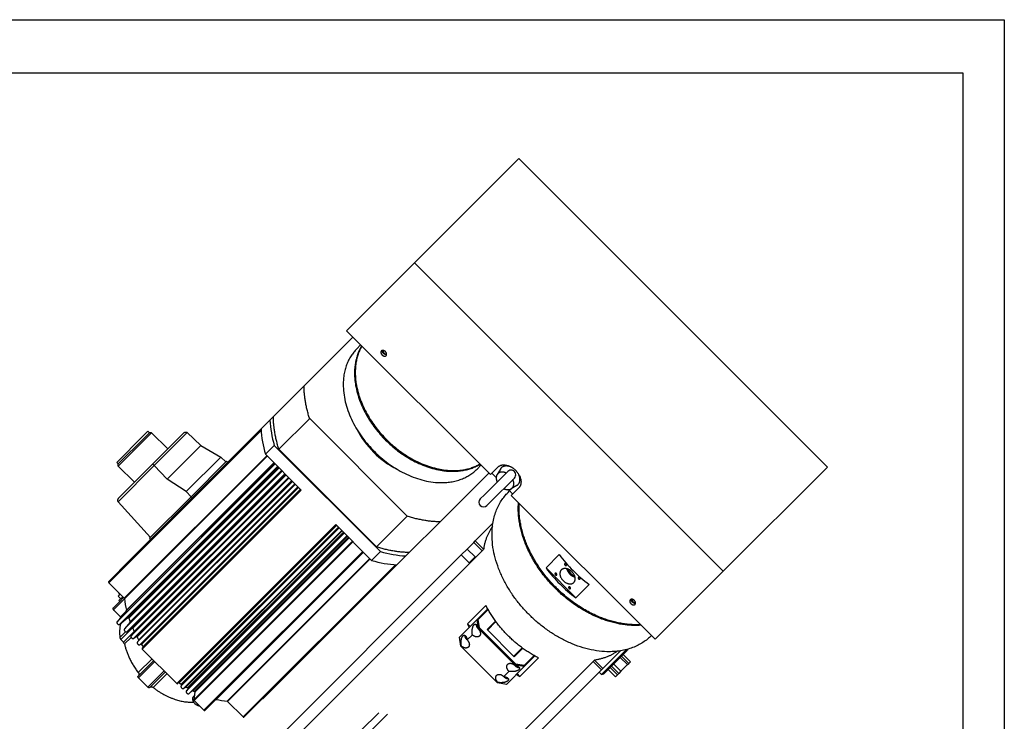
# Model space of a CAD drawing. Extents: x 52767 to 54452, y 14094 to 15292.
# Tile 8 of 8: x 54116 to 54449, y 15055 to 15292. Entities that reach past the tile are written whole.
import ezdxf

# ---------------------------------------------------------------- set-up
doc = ezdxf.new("R2010")
doc.units = 0
doc.header["$LTSCALE"] = 25.4
doc.linetypes.add('DASHEDBIDOT', pattern=[12.4, 3, -3, 0.2, -3, 0.2, -3])
doc.layers.get('0').update_dxf_attribs({"linetype": 'CONTINUOUS'})
doc.layers.add('Layer0000', color=7, linetype='CONTINUOUS', lineweight=25)

# ---------------------------------------------------------------- blocks, each defined once
blk = doc.blocks.new('ata-Border-A1-002')
at = {"color": 253, "ltscale": 0.5}
for p, q in [((0, 594), (841, 594)), ((841, 594), (841, 0))]:
    blk.add_line(p, q, dxfattribs=at)
for p, q in [((7, 585), (834, 585)), ((834, 585), (834, 9))]:
    blk.add_line(p, q)

msp = doc.modelspace()

# ---------------------------------------------------------------- linework, layer by layer
at = {"layer": 'Layer0000', "color": 7, "linetype": 'Continuous', "lineweight": 25}
for p, q in [((54284.9213471, 15244.8120959), (54249.6713471, 15209.5620959)), ((54389.2195973, 15140.5138457), (54284.9213471, 15244.8120959)), ((54226.6713471, 15186.5620959), (54249.6713471, 15209.5620959)), ((54249.6713471, 15209.5620959), (54353.9695973, 15105.2638457)), ((54212.3084437, 15167.9565519), (54228.7926674, 15184.4407756)), ((54275.2849383, 15137.9485047), (54226.6713471, 15186.5620959)), ((54230.119318, 15180.4641253), (54231.4443178, 15181.7891251)), ((54212.3084437, 15167.9565519), (54201.9334437, 15157.5815519)), ((54200.7661666, 15156.4142748), (54201.9334437, 15157.5815519)), ((54197.7661666, 15153.4142748), (54200.7661666, 15156.4142748)), ((54214.2100055, 15156.8734378), (54203.8350055, 15146.4984378)), ((54247.1872704, 15123.8961729), (54214.2100055, 15156.8734378)), ((54197.7768072, 15153.2137579), (54146.2470594, 15101.6840101)), ((54157.9468378, 15151.0716054), (54148.9719989, 15142.0967665)), ((54149.9986782, 15105.6467864), (54197.7661666, 15153.4142748)), ((54159.4866767, 15152.6114443), (54157.9468378, 15151.0716054)), ((54158.4771679, 15150.5412753), (54160.0170068, 15152.0811142)), ((54159.0807213, 15150.4377219), (54160.7241136, 15152.0811142)), ((54160.0170068, 15152.0811142), (54159.4866767, 15152.6114443)), ((54160.7241136, 15152.0811142), (54160.0170068, 15152.0811142)), ((54166.2395465, 15146.636392), (54160.7241136, 15152.0811142)), ((54171.559339, 15151.9561845), (54161.1272587, 15141.5241042)), ((54172.8398977, 15152.176083), (54177.4408992, 15147.7968284)), ((54149.502329, 15141.5664364), (54158.4771679, 15150.5412753)), ((54159.0807213, 15150.4377219), (54149.502329, 15140.8593296)), ((54166.0366148, 15136.392544), (54177.4408992, 15147.7968284)), ((54177.4408992, 15147.7968284), (54184.1251529, 15143.8744804)), ((54199.2360031, 15144.8474401), (54202.2360031, 15147.8474401)), ((54202.2360031, 15147.8474401), (54238.1612727, 15111.9221705)), ((54211.3918077, 15132.6916355), (54199.2360031, 15144.8474401)), ((54236.8122704, 15113.5211729), (54203.8350055, 15146.4984378)), ((54149.502329, 15141.5664364), (54148.9719989, 15142.0967665)), ((54202.5055979, 15141.5778453), (54149.1413176, 15088.2135651)), ((54149.502329, 15140.8593296), (54149.502329, 15141.5664364)), ((54154.9470512, 15135.3438967), (54149.502329, 15140.8593296)), ((54161.1272587, 15141.5241042), (54149.6612185, 15130.058064)), ((54203.3854206, 15140.6980226), (54150.0211404, 15087.3337423)), ((54161.6390805, 15141.0122824), (54161.1272587, 15141.5241042)), ((54166.0366148, 15136.392544), (54161.6573602, 15140.9935455)), ((54172.4589628, 15132.2082903), (54184.1251529, 15143.8744804)), ((54174.1141141, 15130.4693291), (54186.1141141, 15142.4693291)), ((54184.1251529, 15143.8744804), (54185.8641141, 15142.2193291)), ((54186.1141141, 15142.4693291), (54186.4676675, 15142.1157757)), ((54272.1029578, 15141.1304852), (54270.7779579, 15139.8054853)), ((54204.9691016, 15139.1143416), (54151.6048214, 15085.7500614)), ((54205.8489244, 15138.2345189), (54152.4846441, 15084.8702386)), ((54274.7546082, 15138.4788348), (54258.2703845, 15121.9946111)), ((54281.1935061, 15139.0133911), (54273.256779, 15131.076664)), ((54275.2849383, 15137.9485047), (54277.7849383, 15140.4485047)), ((54275.7849383, 15138.4485047), (54277.2658965, 15136.9675465)), ((54278.6837078, 15139.8444271), (54277.5442711, 15137.9318012)), ((54353.9695973, 15105.2638457), (54389.2195973, 15140.5138457)), ((54207.2566408, 15136.8268024), (54153.8923605, 15083.4625222)), ((54208.1364635, 15135.9469797), (54154.7721833, 15082.5826994)), ((54209.3682154, 15134.7152278), (54156.0039351, 15081.3509476)), ((54172.4589628, 15132.2082903), (54166.0366148, 15136.392544)), ((54275.4841654, 15128.8492776), (54283.4208925, 15136.7860047)), ((54284.2519284, 15134.2762064), (54282.3393026, 15133.1367697)), ((54210.2480381, 15133.8354051), (54156.8837579, 15080.4711248)), ((54211.2158432, 15132.8676), (54157.5902689, 15079.2420258)), ((54174.1141141, 15130.4693291), (54172.4589628, 15132.2082903)), ((54273.256779, 15131.076664), (54271.8950519, 15129.7149369)), ((54281.2953459, 15131.9380971), (54281.7953459, 15132.4380971)), ((54281.3750479, 15132.8583951), (54282.8560061, 15131.3774369)), ((54284.8560061, 15133.3774369), (54282.3560061, 15130.8774369)), ((54330.9695973, 15082.2638457), (54282.3560061, 15130.8774369)), ((54149.4234972, 15128.7966991), (54160.3641141, 15116.7193291)), ((54160.1141141, 15116.4693291), (54174.1141141, 15130.4693291)), ((54174.4676675, 15130.1157757), (54174.1141141, 15130.4693291)), ((54274.1224383, 15127.4875505), (54275.4841653, 15128.8492776)), ((54223.1814327, 15120.9020106), (54169.5558584, 15067.2764363)), ((54235.1612727, 15108.9221705), (54223.0054681, 15121.0779751)), ((54247.1872704, 15123.8961729), (54236.8122704, 15113.5211729)), ((54247.8953845, 15111.6196111), (54258.2703845, 15121.9946111)), ((54270.1969963, 15115.5364466), (54276.1557753, 15121.4952256)), ((54224.1492377, 15119.9342055), (54170.7849574, 15066.5699253)), ((54225.0290604, 15119.0543828), (54171.6647802, 15065.6901025)), ((54225.9088832, 15118.17456), (54172.544603, 15064.8102798)), ((54160.1141141, 15116.4693291), (54160.4676675, 15116.1157757)), ((54226.788706, 15117.2947373), (54173.4244257, 15063.930457)), ((54267.4469963, 15112.7864466), (54269.6969963, 15115.0364466)), ((54269.6969963, 15115.0364466), (54270.1969963, 15115.5364466)), ((54269.6969963, 15115.0364466), (54272.5254235, 15112.2080195)), ((54270.1969963, 15115.5364466), (54273.0020901, 15112.7313529)), ((54155.4469963, 15000.7864466), (54265.4469963, 15110.7864466)), ((54155.5254235, 14995.2080195), (54272.5254235, 15112.2080195)), ((54232.3315893, 15111.7518539), (54178.7806705, 15058.2009351)), ((54235.1612727, 15108.9221705), (54238.1612727, 15111.9221705)), ((54246.7281074, 15110.452334), (54247.8953845, 15111.6196111)), ((54267.4469963, 15112.7864466), (54265.4469963, 15110.7864466)), ((54265.4469963, 15110.7864466), (54268.0986468, 15108.1347962)), ((54267.4469963, 15112.7864466), (54270.0986468, 15110.1347962)), ((54272.5254235, 15112.2080195), (54272.9630624, 15112.6456584)), ((54272.9630624, 15112.6456584), (54272.9942429, 15112.676839)), ((54298.5982919, 15110.8851511), (54294.0982919, 15106.3851511)), ((54243.5275905, 15107.4629746), (54191.9978427, 15055.9332268)), ((54198.5735593, 15062.2977859), (54243.7281074, 15107.452334)), ((54243.7281074, 15107.452334), (54246.7281074, 15110.452334)), ((54268.0986468, 15108.1347962), (54270.0986468, 15110.1347962)), ((54294.0982919, 15106.3851511), (54304.1792145, 15096.3042285)), ((54353.9695973, 15105.2638457), (54330.9695973, 15082.2638457)), ((54146.2985983, 15101.3836199), (54151.5296104, 15096.1526077)), ((54304.1792145, 15096.3042285), (54308.6792145, 15100.8042285)), ((54150.1536296, 15097.5285885), (54149.5042422, 15096.879201)), ((54150.06697, 15097.4419297), (54149.7936297, 15097.7676839)), ((54147.7709684, 15092.8124748), (54150.0209684, 15095.0624748)), ((54149.5042422, 15096.879201), (54150.3881257, 15095.9953175)), ((54149.7381257, 15095.3453175), (54151.0375131, 15096.644705)), ((54149.7381257, 15095.3453175), (54150.0209684, 15095.0624748)), ((54150.0209684, 15095.0624748), (54151.3203558, 15096.3618623)), ((54147.8745218, 15092.2089214), (54150.2338355, 15089.8496078)), ((54152.2761893, 15091.942101), (54149.1413176, 15088.2135651)), ((54273.7663944, 15093.7170486), (54267.5163944, 15087.4670486)), ((54270.8088019, 15088.9246411), (54274.4034297, 15092.5192689)), ((54271.1623553, 15088.9246411), (54274.5302928, 15092.2925787)), ((54150.0211404, 15087.3337423), (54152.70312, 15089.5886923)), ((54153.4929784, 15087.9957869), (54151.6048214, 15085.7500614)), ((54264.8088019, 15082.9246411), (54270.8088019, 15088.9246411)), ((54268.4338019, 15086.5496411), (54267.5163944, 15087.4670486)), ((54271.1623553, 15088.9246411), (54270.8088019, 15088.9246411)), ((54271.3265688, 15085.9068742), (54270.8088019, 15088.9246411)), ((54271.6497921, 15086.0836508), (54271.1623553, 15088.9246411)), ((54277.0238744, 15088.4221992), (54274.1675591, 15085.5658839)), ((54274.3443358, 15085.3891072), (54277.1734675, 15088.218239)), ((54152.4846441, 15084.8702386), (54154.0335691, 15086.172541)), ((54154.9164972, 15084.6806041), (54153.8923605, 15083.4625222)), ((54271.2015688, 15085.7818742), (54271.3265688, 15085.9068742)), ((54271.3265688, 15085.9068742), (54271.6497921, 15086.0836508)), ((54283.7009375, 15073.5325055), (54271.3265688, 15085.9068742)), ((54283.8777142, 15073.8557288), (54271.6497921, 15086.0836508)), ((54274.1675591, 15085.5658839), (54283.3599472, 15076.3734957)), ((54150.4227451, 15082.1606981), (54151.2993615, 15081.2840818)), ((54154.7721833, 15082.5826994), (54155.5124325, 15083.2050848)), ((54156.4295254, 15081.8571337), (54156.0039351, 15081.3509476)), ((54265.3265688, 15079.9068742), (54264.8088019, 15082.9246411)), ((54267.4515688, 15082.0318742), (54269.2015688, 15083.7818742)), ((54156.8837579, 15080.4711248), (54157.0564175, 15080.6162933)), ((54157.6418077, 15078.9416355), (54169.2554681, 15067.3279751)), ((54265.3265688, 15079.9068742), (54265.4515688, 15080.0318742)), ((54277.7009375, 15067.5325055), (54265.3265688, 15079.9068742)), ((54283.1831705, 15076.5502724), (54286.0123023, 15079.3794042)), ((54283.3599472, 15076.3734957), (54286.2162626, 15079.2298111)), ((54312.87041, 15070.3827769), (54320.535538, 15078.0479049)), ((54319.289289, 15078.361712), (54313.33051, 15072.402933)), ((54313.6371112, 15070.5882138), (54320.4724674, 15077.4235701)), ((54320.4724674, 15077.4235701), (54321.6452291, 15078.5963318)), ((54320.535538, 15078.0479049), (54321.2593088, 15078.7716757)), ((54321.7259144, 15078.8974531), (54321.645229, 15078.5963311)), ((54156.2540943, 15069.829349), (54161.5040943, 15075.079349)), ((54310.0020829, 15074.7313601), (54193.0020829, 14957.7313601)), ((54285.2611119, 15069.7223311), (54291.5111119, 15075.9723311)), ((54290.086642, 15076.7362295), (54286.7187045, 15073.3682919)), ((54290.3133323, 15076.6093664), (54286.7187045, 15073.0147385)), ((54310.4397218, 15075.168999), (54310.0020829, 15074.7313601)), ((54312.83051, 15071.902933), (54310.0020829, 15074.7313601)), ((54310.4709023, 15075.2001796), (54310.4397218, 15075.168999)), ((54313.33051, 15072.402933), (54310.5254162, 15075.2080268)), ((54319.2020885, 15076.1531911), (54321.6769622, 15073.6783174)), ((54322.0769622, 15074.0783174), (54319.6020885, 15076.5531911)), ((54320.2043644, 15077.155467), (54322.6792381, 15074.6805933)), ((54321.6769622, 15073.6783174), (54322.0769622, 15074.0783174)), ((54322.6792381, 15074.6805933), (54322.0769622, 15074.0783174)), ((54160.1431816, 15065.9402617), (54165.3931816, 15071.1902617)), ((54312.83051, 15071.902933), (54195.83051, 14954.902933)), ((54279.8259375, 15069.6575055), (54281.5759375, 15071.4075055)), ((54280.7187045, 15067.0147385), (54286.7187045, 15073.0147385)), ((54283.5759375, 15073.4075055), (54283.7009375, 15073.5325055)), ((54283.7009375, 15073.5325055), (54283.8777142, 15073.8557288)), ((54286.7187045, 15073.0147385), (54283.7009375, 15073.5325055)), ((54286.7187045, 15073.3682919), (54283.8777142, 15073.8557288)), ((54286.7187045, 15073.3682919), (54286.7187045, 15073.0147385)), ((54312.0903819, 15071.1628049), (54312.87041, 15070.3827769)), ((54313.33051, 15072.402933), (54312.83051, 15071.902933)), ((54317.5528497, 15069.5542049), (54315.077976, 15072.0290786)), ((54315.8161702, 15072.7672728), (54318.2910439, 15070.2923991)), ((54318.6910439, 15070.6923991), (54316.2161702, 15073.1672728)), ((54316.9543644, 15073.905467), (54319.4292381, 15071.4305933)), ((54319.4292381, 15071.4305933), (54318.6910439, 15070.6923991)), ((54321.6769622, 15073.6783174), (54319.4292381, 15071.4305933)), ((54159.5396282, 15066.043815), (54156.3576477, 15069.2257956)), ((54277.7009375, 15067.5325055), (54277.8259375, 15067.6575055)), ((54280.7187045, 15067.0147385), (54277.7009375, 15067.5325055)), ((54285.2611119, 15069.7223311), (54284.3437045, 15070.6397385)), ((54312.8704105, 15070.382777), (54313.6371119, 15070.588214)), ((54318.2910439, 15070.2923991), (54317.5528497, 15069.5542049)), ((54318.6910439, 15070.6923991), (54318.2910439, 15070.2923991)), ((54170.9301259, 15066.7425849), (54170.7849574, 15066.5699253)), ((54171.6647802, 15065.6901025), (54172.169602, 15066.1145457)), ((54173.0767722, 15065.4432282), (54172.544603, 15064.8102798)), ((54173.4244257, 15063.930457), (54174.5090961, 15064.8424242)), ((54175.3375352, 15064.3484858), (54175.0779842, 15061.7791956)), ((54175.2174858, 15063.1601197), (54175.0454047, 15062.9880385)), ((54175.1681611, 15061.564593), (54178.4802802, 15058.2524739)), ((54186.4664403, 15061.2157778), (54191.6974525, 15055.9847656)), ((54237.5499184, 15057.4335246), (54231.5499184, 15051.4335246))]:
    msp.add_line(p, q, dxfattribs=at)
at = {"layer": 'Layer0000', "color": 251, "linetype": 'DASHEDBIDOT', "lineweight": 18}
for p, q in [((54197.7970438, 15152.8820654), (54146.2985983, 15101.3836199)), ((54172.8398977, 15152.176083), (54161.6573602, 15140.9935455)), ((54199.7302229, 15144.3532203), (54151.5296104, 15096.1526077)), ((54199.8625594, 15144.2208838), (54151.619529, 15095.9778534)), ((54161.6390805, 15141.0122824), (54149.4234972, 15128.7966991)), ((54202.2087658, 15141.8746774), (54152.2761893, 15091.942101)), ((54202.1480197, 15141.9354236), (54152.3020909, 15092.0894948)), ((54203.5989355, 15140.4845078), (54152.70312, 15089.5886923)), ((54203.8762693, 15140.2071739), (54153.0743988, 15089.4053035)), ((54204.7903174, 15139.2931258), (54153.4929784, 15087.9957869)), ((54204.710014, 15139.3734292), (54153.5096619, 15088.1730771)), ((54205.9722357, 15138.1112075), (54154.0335691, 15086.172541)), ((54206.2315899, 15137.8518533), (54154.3947688, 15086.0150321)), ((54207.1596682, 15136.923775), (54154.9164972, 15084.6806041)), ((54207.0614156, 15137.0220276), (54154.9223968, 15084.8830087)), ((54208.1953954, 15135.8880478), (54155.5124325, 15083.2050848)), ((54208.4379119, 15135.6455314), (54155.8624411, 15083.0700606)), ((54209.2132422, 15134.870201), (54156.4239745, 15082.0809333)), ((54209.3279175, 15134.7555258), (54156.4295254, 15081.8571337)), ((54210.2617837, 15133.8216595), (54157.0564175, 15080.6162933)), ((54210.4886414, 15133.5948018), (54157.3947168, 15080.5008772)), ((54157.6418077, 15078.9416355), (54211.3918077, 15132.6916355)), ((54211.0865359, 15132.9969073), (54157.8701872, 15079.7805586)), ((54223.0054681, 15121.0779751), (54169.2554681, 15067.3279751)), ((54223.3107399, 15120.7727033), (54170.0943913, 15067.5563546)), ((54223.9086344, 15120.1748088), (54170.8147098, 15067.0808842)), ((54224.1354921, 15119.9479511), (54170.9301259, 15066.7425849)), ((54225.0692498, 15119.0141935), (54172.169602, 15066.1145457)), ((54225.1839297, 15118.8995135), (54172.3934075, 15066.1089913)), ((54225.6185829, 15118.4648604), (54172.9450937, 15065.7913711)), ((54225.8584936, 15118.2249496), (54173.0767722, 15065.4432282)), ((54226.8750575, 15117.2083857), (54174.5090961, 15064.8424242)), ((54226.9760569, 15117.1073863), (54174.7151779, 15064.8465073)), ((54228.6911159, 15115.3923273), (54175.0779842, 15061.7791956)), ((54227.3066958, 15116.7767474), (54175.157597, 15064.6276487)), ((54228.8435057, 15115.2399376), (54175.1681611, 15061.564593)), ((54227.5362463, 15116.5471969), (54175.3375352, 15064.3484858)), ((54232.1556248, 15111.9278185), (54178.4802802, 15058.2524739)), ((54232.3915772, 15111.691866), (54182.6331186, 15061.9334073)), ((54234.5347164, 15109.5487268), (54186.291686, 15061.3056964)), ((54234.6670529, 15109.4163903), (54186.4664403, 15061.2157778)), ((54243.195898, 15107.4832112), (54191.6974525, 15055.9847656)), ((54149.8540819, 15097.8281362), (54149.7936297, 15097.7676839)), ((54151.6218472, 15095.9562468), (54147.8745218, 15092.2089214)), ((54152.0114261, 15091.6271984), (54150.2338355, 15089.8496078)), ((54152.0083433, 15084.8154738), (54150.0608836, 15082.8680141)), ((54154.349659, 15086.087612), (54150.4227451, 15082.1606981)), ((54154.9145193, 15084.8992396), (54151.2993615, 15081.2840818)), ((54153.8776697, 15082.9015118), (54151.6466645, 15080.6705065)), ((54160.9225094, 15075.6609338), (54156.2698207, 15071.0082451)), ((54156.3576477, 15069.2257956), (54161.8576477, 15074.7257956)), ((54159.5396282, 15066.043815), (54165.0396282, 15071.543815)), ((54165.9747664, 15070.6086768), (54161.3220777, 15065.9559881)), ((54234.5676854, 15050.9157576), (54240.5676854, 15056.9157576))]:
    msp.add_line(p, q, dxfattribs=at)
at = {"layer": 'Layer0000', "color": 7, "linetype": 'Continuous', "lineweight": 25}
for centre, radius, start, end in [((54238.5685625, 15158.4906312), 37.8593765, 183.143902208, 196.327318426), ((54172.1075036, 15151.4066001), 1.0623113, 46.414631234, 47.827363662), ((54235.5685625, 15155.4906312), 37.8593765, 183.143902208, 196.327318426), ((54257.3187132, 15167.1327818), 30.4892058, 206.837264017, 225.169956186), ((54257.4466144, 15167.0048806), 30.4892058, 224.830043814, 243.162735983), ((54160.8892798, 15140.2624907), 1.060372, 43.585199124, 44.999653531), ((54282.3071993, 15137.8996979), 1.575, 315.000000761, 135.000001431), ((54273.0087451, 15128.6012437), 1.575, 134.999999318, 314.999998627), ((54248.8044638, 15148.2547299), 37.8593765, 253.672681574, 266.856097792), ((54337.2993966, 15139.5053332), 48.134087, 216.483610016, 233.516389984), ((54245.8044638, 15145.2547299), 37.8593765, 253.672681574, 266.856097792), ((54150.1443629, 15105.5312035), 0.1859662, 141.572315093, 214.015959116), ((54332.7993966, 15135.0053332), 48.134087, 216.483610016, 233.516389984), ((54304.7306382, 15106.9365749), 3.3151491, 196.706373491, 253.293626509), ((54150.4174365, 15101.4698426), 2.9902385, 218.921584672, 225.006665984), ((54150.4178963, 15101.4693148), 2.9901904, 224.993285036, 231.078464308), ((54150.1766519, 15098.0890777), 0.5, 190.609782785, 219.999991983), ((54151.321438, 15095.9349834), 0.3011579, 8.183879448, 46.271653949), ((54181.5030434, 15099.2195136), 30.0588223, 186.191040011, 193.721470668), ((54152.1439455, 15092.041313), 0.1653223, 323.122005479, 16.944290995), ((54166.0051296, 15084.5839289), 16.0363133, 169.46034627, 186.142512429), ((54149.2449719, 15088.8600072), 1.3989855, 36.01835876, 45.021343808), ((54186.9431607, 15100.6758826), 35.6948033, 198.406003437, 200.503807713), ((54153.3490074, 15088.098765), 0.1770089, 324.424996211, 24.823282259), ((54300.9517528, 15104.4812457), 37.5154114, 206.970104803, 209.042169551), ((54190.044324, 15101.9420599), 39.0456271, 204.073492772, 205.90628279), ((54154.7618346, 15084.7864004), 0.1873856, 325.626090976, 31.03482253), ((54151.2570862, 15083.0337672), 1.2076318, 187.889013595, 226.299376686), ((54150.426757, 15080.3850801), 1.2528538, 13.168821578, 45.853652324), ((54192.3252817, 15103.1162741), 41.6099678, 208.800720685, 210.366946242), ((54156.2651862, 15081.9650262), 0.1965914, 326.714178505, 36.127476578), ((54193.8952427, 15104.0771891), 43.4526279, 212.859106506, 213.997183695), ((54157.720088, 15079.6501231), 0.1988547, 323.298792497, 40.99049272), ((54169.9639558, 15067.4062554), 0.1988547, 49.009507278, 126.701207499), ((54194.3910217, 15103.5814101), 43.4526279, 236.002816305, 237.140893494), ((54302.2753091, 15103.1576894), 37.5154114, 240.957830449, 243.029895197), ((54172.2774951, 15065.9502038), 0.196594, 53.871145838, 123.285515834), ((54193.5212811, 15102.1688375), 41.7935348, 239.633477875, 240.506196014), ((54174.6152739, 15064.686135), 0.1889446, 58.079159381, 124.190909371), ((54192.5926995, 15100.4290332), 39.8211242, 243.32394014, 244.034140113), ((54175.0312327, 15064.3486266), 0.3063026, 359.973668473, 65.635040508), ((54175.3573944, 15061.7703573), 0.2795499, 178.188209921, 227.39648148), ((54182.5862761, 15061.7797307), 0.1606571, 73.048143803, 131.627178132), ((54189.5151374, 15091.0690503), 29.9373993, 256.709974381, 263.818804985), ((54186.248816, 15061.0076054), 0.3011579, 43.72834605, 81.816120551), ((54198.4579764, 15062.4434706), 0.1859662, 235.984040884, 308.4276849)]:
    msp.add_arc(centre, radius, start, end, dxfattribs=at)
for points, weights, knots in [([(54231.7541161, 15181.4793269), (54222.8449714, 15166.6384718), (54239.8986379, 15149.5848053), (54256.9523044, 15132.5311388), (54271.7931595, 15141.4402835)], [0.938328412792, 0.742130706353, 1, 0.742130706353, 0.938328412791], [0.02989479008, 0.02989479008, 0.02989479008, 0.25, 0.25, 0.47010520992, 0.47010520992, 0.47010520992]), ([(54238.4521236, 15179.7813194), (54237.8896236, 15179.2188194), (54238.6851187, 15178.4233243), (54239.4806138, 15177.6278292), (54240.0431138, 15178.1903292)], [1, 0.707106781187, 1, 0.707106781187, 1], [0.25, 0.25, 0.25, 0.5, 0.5, 0.75, 0.75, 0.75]), ([(54240.2102283, 15178.5232146), (54239.6784638, 15178.4299792), (54239.1851187, 15178.9233243), (54238.6917736, 15179.4166694), (54238.7850091, 15179.9484339)], [0.876472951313, 0.79561815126, 1, 0.79561815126, 0.876472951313], [0.32554918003, 0.32554918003, 0.32554918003, 0.5, 0.5, 0.67445081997, 0.67445081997, 0.67445081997]), ([(54277.7849383, 15140.4485047), (54280.2849383, 15142.9485047), (54283.8204722, 15139.4129708), (54287.3560061, 15135.8774369), (54284.8560061, 15133.3774369)], [1, 0.707106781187, 1, 0.707106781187, 1], [0, 0, 0, 0.5, 0.5, 1, 1, 1]), ([(54280.6634805, 15138.4833655), (54278.86089, 15139.3247462), (54277.8097934, 15138.2736496), (54277.6567518, 15138.120608), (54277.5442711, 15137.9318012)], [0.991434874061, 0.849929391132, 1, 0.974935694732, 0.958004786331], [0.01426849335, 0.01426849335, 0.01426849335, 0.5, 0.5, 0.5811252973, 0.5811252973, 0.5811252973]), ([(54282.3393026, 15133.1367697), (54282.5281094, 15133.2492504), (54282.681151, 15133.402292), (54283.7322476, 15134.4533886), (54282.8908668, 15136.2559791)], [0.958004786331, 0.974935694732, 1, 0.849929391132, 0.991434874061], [0.4188747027, 0.4188747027, 0.4188747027, 0.5, 0.5, 0.98573150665, 0.98573150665, 0.98573150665]), ([(54326.2260683, 15087.0073746), (54310.9059992, 15085.8274438), (54297.2637532, 15099.4696898), (54283.6215071, 15113.1119359), (54284.801438, 15128.432005)], [0.866025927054, 0.810815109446, 1, 0.810815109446, 0.866025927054], [0.33852059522, 0.33852059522, 0.33852059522, 0.5, 0.5, 0.66147940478, 0.66147940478, 0.66147940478]), ([(54326.0076547, 15087.2257883), (54310.8835842, 15086.3498588), (54297.5137532, 15099.7196898), (54284.1439222, 15113.0895208), (54285.0198516, 15128.2135913)], [0.864295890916, 0.813889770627, 1, 0.813889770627, 0.864295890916], [0.18228996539, 0.18228996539, 0.18228996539, 0.5, 0.5, 0.81771003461, 0.81771003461, 0.81771003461]), ([(54300.438647, 15107.7947959), (54300.242772, 15107.5989209), (54300.5197811, 15107.3219119), (54300.7967902, 15107.0449028), (54300.9926652, 15107.2407778)], [1, 0.707106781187, 1, 0.707106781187, 1], [0, 0, 0, 0.5, 0.5, 1, 1, 1]), ([(54300.9926652, 15107.2407778), (54301.1885402, 15107.4366528), (54300.9115311, 15107.7136619), (54300.634522, 15107.9906709), (54300.438647, 15107.7947959)], [1, 0.707106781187, 1, 0.707106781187, 1], [0, 0, 0, 0.5, 0.5, 1, 1, 1]), ([(54297.188647, 15104.5447959), (54296.992772, 15104.3489209), (54297.2697811, 15104.0719119), (54297.5467902, 15103.7949028), (54297.7426652, 15103.9907778)], [1, 0.707106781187, 1, 0.707106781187, 1], [0, 0, 0, 0.5, 0.5, 1, 1, 1]), ([(54297.7426652, 15103.9907778), (54297.9385402, 15104.1866528), (54297.6615311, 15104.4636619), (54297.384522, 15104.7406709), (54297.188647, 15104.5447959)], [1, 0.707106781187, 1, 0.707106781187, 1], [0, 0, 0, 0.5, 0.5, 1, 1, 1]), ([(54299.2674328, 15105.7160102), (54297.7674328, 15104.2160102), (54299.8887532, 15102.0946898), (54302.0100735, 15099.9733695), (54303.5100735, 15101.4733695)], [1, 0.707106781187, 1, 0.707106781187, 1], [0, 0, 0, 0.5, 0.5, 1, 1, 1]), ([(54303.5100735, 15101.4733695), (54305.0100735, 15102.9733695), (54302.8887532, 15105.0946898), (54300.7674328, 15107.2160102), (54299.2674328, 15105.7160102)], [1, 0.707106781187, 1, 0.707106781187, 1], [0, 0, 0, 0.5, 0.5, 1, 1, 1]), ([(54301.1106316, 15106.1228113), (54301.3369694, 15105.1464735), (54302.1387532, 15104.3446898), (54302.9405369, 15103.5429061), (54303.9168747, 15103.3165683)], [0.854391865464, 0.864634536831, 1, 0.864634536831, 0.854391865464], [0.26891669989, 0.26891669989, 0.26891669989, 0.5, 0.5, 0.73108330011, 0.73108330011, 0.73108330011]), ([(54305.0348411, 15103.1986019), (54304.8389661, 15103.0027269), (54305.1159752, 15102.7257178), (54305.3929843, 15102.4487087), (54305.5888593, 15102.6445837)], [1, 0.707106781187, 1, 0.707106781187, 1], [0, 0, 0, 0.5, 0.5, 1, 1, 1]), ([(54305.5888593, 15102.6445837), (54305.7847343, 15102.8404587), (54305.5077252, 15103.1174678), (54305.2307161, 15103.3944769), (54305.0348411, 15103.1986019)], [1, 0.707106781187, 1, 0.707106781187, 1], [0, 0, 0, 0.5, 0.5, 1, 1, 1]), ([(54301.7848411, 15099.9486019), (54301.5889661, 15099.7527269), (54301.8659752, 15099.4757178), (54302.1429843, 15099.1987087), (54302.3388593, 15099.3945837)], [1, 0.707106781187, 1, 0.707106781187, 1], [0, 0, 0, 0.5, 0.5, 1, 1, 1]), ([(54302.3388593, 15099.3945837), (54302.5347343, 15099.5904587), (54302.2577252, 15099.8674678), (54301.9807161, 15100.1444769), (54301.7848411, 15099.9486019)], [1, 0.707106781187, 1, 0.707106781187, 1], [0, 0, 0, 0.5, 0.5, 1, 1, 1]), ([(54322.5978305, 15095.6356125), (54322.0353305, 15095.0731125), (54322.8308257, 15094.2776173), (54323.6263208, 15093.4821222), (54324.1888208, 15094.0446222)], [1, 0.707106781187, 1, 0.707106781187, 1], [0.25, 0.25, 0.25, 0.5, 0.5, 0.75, 0.75, 0.75]), ([(54324.3559353, 15094.3775077), (54323.8241708, 15094.2842722), (54323.3308257, 15094.7776173), (54322.8374805, 15095.2709625), (54322.930716, 15095.802727)], [0.876472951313, 0.795618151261, 1, 0.795618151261, 0.876472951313], [0.32554918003, 0.32554918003, 0.32554918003, 0.5, 0.5, 0.67445081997, 0.67445081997, 0.67445081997]), ([(54291.5111119, 15075.9723311), (54285.9130241, 15078.8204188), (54281.2637532, 15083.4696898), (54276.6144822, 15088.1189608), (54273.7663944, 15093.7170486)], [0.880844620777, 0.916772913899, 1, 0.916772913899, 0.880844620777], [0.42896123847, 0.42896123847, 0.42896123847, 0.5, 0.5, 0.57103876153, 0.57103876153, 0.57103876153]), ([(54149.1413176, 15088.2135651), (54148.8302533, 15087.9025008), (54149.2701647, 15087.4625894), (54149.7100761, 15087.022678), (54150.0211404, 15087.3337423)], [1, 0.707106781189, 1, 0.707106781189, 1], [0, 0, 0, 0.5, 0.5, 1, 1, 1]), ([(54152.70312, 15089.5886923), (54152.7824496, 15089.6553909), (54152.9073508, 15089.5936974), (54153.032252, 15089.5320039), (54153.0743988, 15089.4053035)], [1, 0.862058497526, 1, 0.862058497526, 1], [0, 0, 0, 0.5, 0.5, 1, 1, 1]), ([(54151.6048214, 15085.7500614), (54151.293757, 15085.4389971), (54151.7336684, 15084.9990857), (54152.1735798, 15084.5591743), (54152.4846441, 15084.8702386)], [1, 0.707106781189, 1, 0.707106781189, 1], [0, 0, 0, 0.5, 0.5, 1, 1, 1]), ([(54153.8923605, 15083.4625222), (54153.5812962, 15083.1514579), (54154.0212076, 15082.7115465), (54154.461119, 15082.2716351), (54154.7721833, 15082.5826994)], [1, 0.707106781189, 1, 0.707106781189, 1], [0, 0, 0, 0.5, 0.5, 1, 1, 1]), ([(54156.0039351, 15081.3509476), (54155.6928708, 15081.0398833), (54156.1327822, 15080.5999719), (54156.5726936, 15080.1600605), (54156.8837579, 15080.4711248)], [1, 0.707106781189, 1, 0.707106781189, 1], [0, 0, 0, 0.5, 0.5, 1, 1, 1]), ([(54265.4515688, 15080.0318742), (54265.279996, 15081.0318742), (54265.4515688, 15082.0318742), (54265.6231417, 15083.0318742), (54266.0373553, 15083.4460877)], [1, 0.923879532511, 1, 0.923879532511, 1], [0, 0, 0, 0.5, 0.5, 1, 1, 1]), ([(54266.0373553, 15083.4460877), (54266.4515688, 15083.8603013), (54266.8657824, 15083.4460877), (54267.279996, 15083.0318742), (54267.4515688, 15082.0318742)], [1, 0.923879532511, 1, 0.923879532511, 1], [0, 0, 0, 0.5, 0.5, 1, 1, 1]), ([(54267.4515688, 15082.0318742), (54268.8657824, 15080.6176606), (54267.8657824, 15079.6176606), (54267.8657824, 15079.6176606)], [1, 0.707106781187, 0.999999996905, 0.99999999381], [0, 0, 0, 0.5, 0.50000000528, 0.50000000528, 0.50000000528]), ([(54170.7849574, 15066.5699253), (54170.4738932, 15066.258861), (54170.9138045, 15065.8189496), (54171.3537159, 15065.3790383), (54171.6647802, 15065.6901025)], [1, 0.707106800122, 1, 0.707106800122, 1], [0, 0, 0, 0.5, 0.5, 1, 1, 1]), ([(54172.544603, 15064.8102798), (54172.2335387, 15064.4992155), (54172.67345, 15064.0593041), (54173.1133614, 15063.6193927), (54173.4244257, 15063.930457)], [1, 0.707106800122, 1, 0.707106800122, 1], [0, 0, 0, 0.5, 0.5, 1, 1, 1]), ([(54177.0859029, 15059.6468512), (54176.7396707, 15059.6624937), (54176.3791556, 15059.8139837), (54175.8881276, 15060.0203157), (54175.4855066, 15060.4229366)], [0.837619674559, 0.89800310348, 1, 0.866025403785, 0.803847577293], [0.59866873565, 0.59866873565, 0.59866873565, 0.66666666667, 0.66666666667, 0.75598306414, 0.75598306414, 0.75598306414])]:
    msp.add_rational_spline(points, weights, degree=2, knots=knots, dxfattribs=at)
for points, weights in [([(54231.8197848, 15181.4136582), (54223.3990534, 15166.5843898), (54240.1486379, 15149.8348053)], [0.933192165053, 0.745558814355, 1]), ([(54230.119318, 15180.4641253), (54215.744318, 15166.0891253), (54236.0736379, 15145.7598053)], [1, 0.707106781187, 1]), ([(54239.8101187, 15179.5483243), (54239.0146236, 15180.3438194), (54238.4521236, 15179.7813194)], [1, 0.707106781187, 1]), ([(54239.0792588, 15179.9466842), (54238.8839776, 15179.5244654), (54239.3351187, 15179.0733243)], [0.916703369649, 0.757386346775, 1]), ([(54239.3351187, 15179.0733243), (54239.7862598, 15178.6221832), (54240.2084786, 15178.8174644)], [1, 0.757386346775, 0.916703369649]), ([(54240.0431138, 15178.1903292), (54240.6056138, 15178.7528292), (54239.8101187, 15179.5483243)], [1, 0.707106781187, 1]), ([(54214.2100055, 15156.8734378), (54212.3476963, 15162.5713884), (54212.3084437, 15167.9565519)], [1, 0.98674007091, 1]), ([(54203.8350055, 15146.4984378), (54201.9726963, 15152.1963884), (54201.9334437, 15157.5815519)], [1, 0.98674007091, 1]), ([(54171.559339, 15151.9561845), (54172.2836056, 15152.6804511), (54172.820704, 15152.1939058)], [1, 0.719339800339, 1]), ([(54240.1486379, 15149.8348053), (54256.8982224, 15133.0852208), (54271.7274908, 15141.5059522)], [1, 0.745558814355, 0.933192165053]), ([(54236.0736379, 15145.7598053), (54256.4029579, 15125.4304853), (54270.7779579, 15139.8054853)], [1, 0.707106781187, 1]), ([(54283.8204722, 15139.4129708), (54280.4403562, 15142.7930868), (54278.6837079, 15139.8444272)], [1, 0.591728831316, 0.850199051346]), ([(54277.5442711, 15137.9318012), (54276.9181827, 15136.8808672), (54277.6000775, 15135.4199625)], [0.958004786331, 0.873563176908, 0.991434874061]), ([(54284.2519286, 15134.2762065), (54287.2005882, 15136.0328548), (54283.8204722, 15139.4129708)], [0.850199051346, 0.591728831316, 1]), ([(54288.3887532, 15090.5946898), (54264.1703459, 15114.8130971), (54281.2953459, 15131.9380971)], [1, 0.707106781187, 1]), ([(54279.8274639, 15133.1925762), (54281.2883686, 15132.5106814), (54282.3393026, 15133.1367697)], [0.991434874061, 0.873563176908, 0.958004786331]), ([(54149.6612185, 15130.058064), (54148.9369519, 15129.3337974), (54149.4234972, 15128.7966991)], [1, 0.719339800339, 1]), ([(54258.2703845, 15121.9946111), (54252.885221, 15122.0338636), (54247.1872704, 15123.8961729)], [1, 0.98674007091, 1]), ([(54276.002579, 15120.367438), (54273.622454, 15117.0835697), (54272.9942434, 15112.6768423)], [0.944644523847, 0.954846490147, 1]), ([(54247.8953845, 15111.6196111), (54242.510221, 15111.6588636), (54236.8122704, 15113.5211729)], [1, 0.98674007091, 1]), ([(54146.2470594, 15101.6840101), (54146.1226337, 15101.5595844), (54146.2985983, 15101.3836199)], [1, 0.707106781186, 1]), ([(54323.9558257, 15095.4026173), (54323.1603305, 15096.1981125), (54322.5978305, 15095.6356125)], [1, 0.707106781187, 1]), ([(54323.2249657, 15095.8009773), (54323.0296846, 15095.3787584), (54323.4808257, 15094.9276173)], [0.916703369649, 0.757386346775, 1]), ([(54323.4808257, 15094.9276173), (54323.9319668, 15094.4764762), (54324.3541856, 15094.6717574)], [1, 0.757386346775, 0.916703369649]), ([(54324.1888208, 15094.0446222), (54324.7513208, 15094.6071222), (54323.9558257, 15095.4026173)], [1, 0.707106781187, 1]), ([(54147.7709684, 15092.8124748), (54147.5209684, 15092.5624748), (54147.8745218, 15092.2089214)], [1, 0.707106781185, 1]), ([(54269.7873553, 15087.1960877), (54270.7873553, 15088.1960877), (54271.2015688, 15085.7818742)], [1, 0.707106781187, 1]), ([(54329.7321604, 15083.5012826), (54312.6071604, 15066.3762826), (54288.3887532, 15090.5946898)], [1, 0.707106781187, 1]), ([(54154.0335691, 15086.172541), (54154.2450065, 15086.3503129), (54154.3947688, 15086.0150321)], [1, 0.537967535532, 1]), ([(54269.2015688, 15083.7818742), (54268.7873553, 15086.1960877), (54269.7873553, 15087.1960877)], [1, 0.707106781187, 1]), ([(54270.470198, 15087.313245), (54270.4944621, 15086.4889809), (54271.2015688, 15085.7818742)], [0.857864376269, 0.828427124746, 1]), ([(54271.2015688, 15085.7818742), (54272.6157824, 15084.3676606), (54271.6157824, 15083.3676606)], [1, 0.707106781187, 1]), ([(54155.5124325, 15083.2050848), (54155.7010428, 15083.3636643), (54155.8624411, 15083.0700606)], [1, 0.581850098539, 1]), ([(54267.4515688, 15082.0318742), (54266.7444621, 15082.7389809), (54266.720198, 15083.563245)], [1, 0.828427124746, 0.857864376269]), ([(54271.6157824, 15083.3676606), (54270.6157824, 15082.3676606), (54269.2015688, 15083.7818742)], [1, 0.707106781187, 1]), ([(54151.6466645, 15080.6705065), (54152.6998249, 15075.6220673), (54156.2698207, 15071.0082451)], [1, 0.959866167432, 1]), ([(54157.0564175, 15080.6162933), (54157.2273472, 15080.7600072), (54157.3947168, 15080.5008772)], [1, 0.619620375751, 1]), ([(54157.5902689, 15079.2420258), (54157.4658432, 15079.1176), (54157.6418077, 15078.9416355)], [1, 0.707106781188, 1]), ([(54267.8657824, 15079.6176606), (54266.8657824, 15078.6176606), (54265.4515688, 15080.0318742)], [0.99999999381, 0.707106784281, 1]), ([(54318.1615014, 15078.2085157), (54314.8776331, 15075.8283907), (54310.4709057, 15075.20018)], [0.944644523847, 0.954846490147, 1]), ([(54281.1617239, 15073.821719), (54282.1617239, 15074.821719), (54283.5759375, 15073.4075055)], [1, 0.707106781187, 1]), ([(54156.2698207, 15071.0082451), (54156.7772258, 15070.3524805), (54156.3593465, 15069.9346012)], [1, 0.767305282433, 1]), ([(54281.5759375, 15071.4075055), (54280.1617239, 15072.821719), (54281.1617239, 15073.821719)], [1, 0.707106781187, 1]), ([(54284.9901511, 15071.9932919), (54283.9901511, 15070.9932919), (54281.5759375, 15071.4075055)], [1, 0.707106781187, 1]), ([(54283.5759375, 15073.4075055), (54284.2830443, 15072.7003987), (54285.1073084, 15072.6761346)], [1, 0.828427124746, 0.857864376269]), ([(54283.5759375, 15073.4075055), (54285.9901511, 15072.9932919), (54284.9901511, 15071.9932919)], [1, 0.707106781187, 1]), ([(54156.3576477, 15069.2257956), (54156.0040943, 15069.579349), (54156.2540943, 15069.829349)], [1, 0.707106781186, 1]), ([(54277.8259375, 15067.6575055), (54276.4117239, 15069.071719), (54277.4117239, 15070.071719)], [1, 0.707106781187, 1]), ([(54277.4117239, 15070.071719), (54278.4117239, 15071.071719), (54279.8259375, 15069.6575055)], [1, 0.707106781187, 1]), ([(54281.2401511, 15068.2432919), (54280.2401511, 15067.2432919), (54277.8259375, 15067.6575055)], [1, 0.707106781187, 1]), ([(54279.8259375, 15069.6575055), (54280.5330443, 15068.9503987), (54281.3573084, 15068.9261346)], [1, 0.828427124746, 0.857864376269]), ([(54279.8259375, 15069.6575055), (54282.2401511, 15069.2432919), (54281.2401511, 15068.2432919)], [1, 0.707106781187, 1]), ([(54160.1431816, 15065.9402617), (54159.8931816, 15065.6902617), (54159.5396282, 15066.043815)], [1, 0.707106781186, 1]), ([(54160.2484338, 15066.0455139), (54160.6663131, 15066.4633932), (54161.3220777, 15065.9559881)], [1, 0.767305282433, 1]), ([(54161.3220777, 15065.9559881), (54168.095697, 15060.7148255), (54175.0567233, 15060.9658729)], [1, 0.88158132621, 0.92019362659]), ([(54169.2554681, 15067.3279751), (54169.4314327, 15067.1520106), (54169.5558584, 15067.2764363)], [1, 0.707106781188, 1]), ([(54170.8147098, 15067.0808842), (54171.0738398, 15066.9135146), (54170.9301259, 15066.7425849)], [1, 0.619620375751, 1]), ([(54172.9450937, 15065.7913711), (54173.2327073, 15065.6286934), (54173.0767722, 15065.4432282)], [1, 0.588320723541, 1]), ([(54175.4855066, 15060.4229366), (54173.9829047, 15061.9255385), (54175.0454047, 15062.9880385)], [0.803847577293, 0.633974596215, 1]), ([(54178.4802802, 15058.2524739), (54178.6562448, 15058.0765093), (54178.7806705, 15058.2009351)], [1, 0.707106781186, 1]), ([(54191.6974525, 15055.9847656), (54191.873417, 15055.8088011), (54191.9978427, 15055.9332268)], [1, 0.707106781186, 1])]:
    msp.add_rational_spline(points, weights, degree=2, dxfattribs=at)

# ---------------------------------------------------------------- block references
at = {"xscale": 2, "yscale": 2, "zscale": 2}
msp.add_blockref('ata-Border-A1-002', (52767.0214475, 14103.7975489), dxfattribs=at)

doc.saveas('drawing.dxf')
